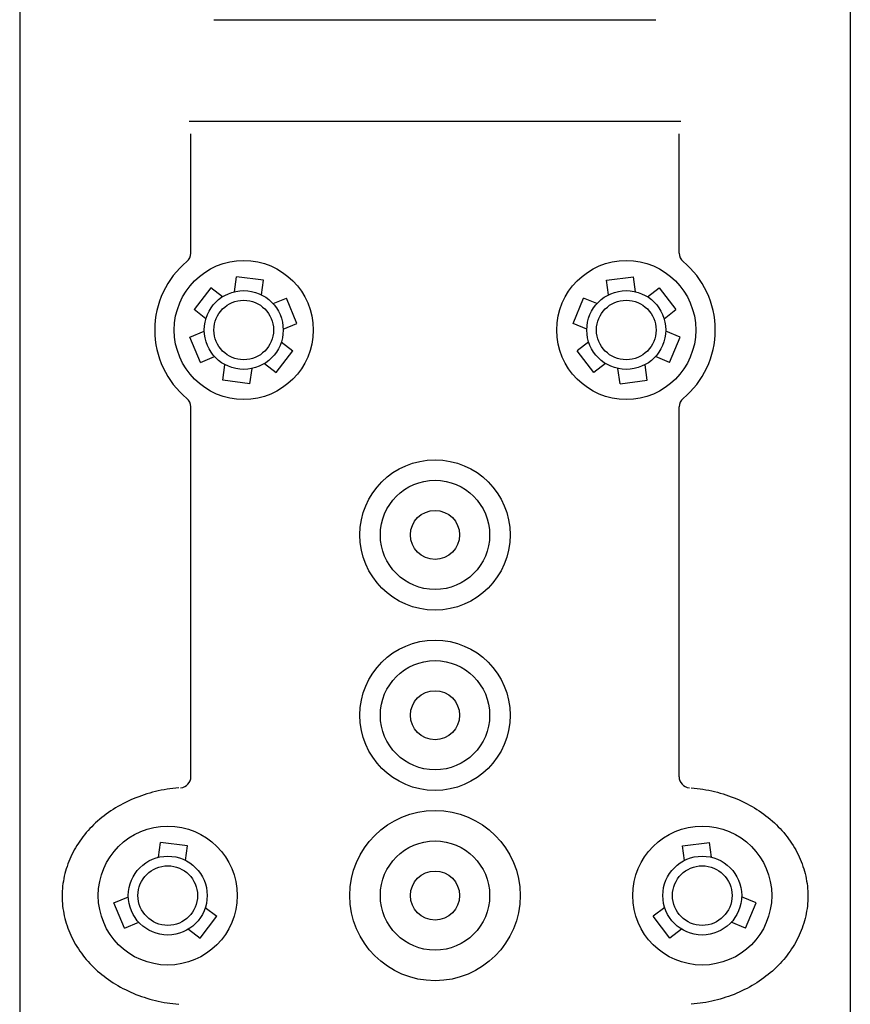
# Model space of a CAD drawing. Header units: millimetres. Extents: x -0.15 to 0.15, y 0 to 1.62.
# Tile 2 of 3: x -0.15 to 0.15, y 0.73 to 1.09. Entities that reach past the tile are written whole.
import ezdxf

# ---------------------------------------------------------------- set-up
doc = ezdxf.new("R2010")
doc.units = ezdxf.units.MM
doc.layers.add('BLOCKS', color=3, linetype='Continuous')

msp = doc.modelspace()

# ---------------------------------------------------------------- linework, layer by layer
at = {"layer": 'BLOCKS', "linetype": 'Continuous'}
for p, q in [((-0.1499999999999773, 1.62018279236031), (-0.1499999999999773, 0)), ((0.1499999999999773, 1.62018279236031), (0.1499999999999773, 0)), ((-0.07982260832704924, 1.087266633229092), (0.07981339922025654, 1.087266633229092)), ((-0.08883063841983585, 1.050658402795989), (0.0888310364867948, 1.050658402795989)), ((-0.0881539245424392, 1.00296565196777), (-0.0881539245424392, 1.046086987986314)), ((0.0881539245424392, 1.00296565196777), (0.0881539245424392, 1.046086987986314)), ((-0.0724535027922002, 0.98900259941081), (-0.07174372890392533, 0.9943992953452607)), ((-0.06195147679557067, 0.993111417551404), (-0.07174372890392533, 0.9943992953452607)), ((-0.06264191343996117, 0.9878617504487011), (-0.06195147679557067, 0.993111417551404)), ((0.06195147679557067, 0.993111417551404), (0.07174372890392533, 0.9943992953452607)), ((0.06264191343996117, 0.9878617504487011), (0.06195147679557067, 0.993111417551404)), ((0.0724535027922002, 0.98900259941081), (0.07174372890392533, 0.9943992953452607)), ((-0.08097457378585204, 0.9903904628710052), (-0.08703209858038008, 0.9825896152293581)), ((-0.07679250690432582, 0.9871429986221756), (-0.08097457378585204, 0.9903904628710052)), ((0.07679250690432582, 0.9871429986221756), (0.08097457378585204, 0.9903904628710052)), ((0.08097457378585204, 0.9903904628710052), (0.08703209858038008, 0.9825896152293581)), ((-0.05849826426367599, 0.9846836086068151), (-0.05369126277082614, 0.9866440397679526)), ((-0.04996155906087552, 0.9774987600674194), (-0.05369126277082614, 0.9866440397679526)), ((0.04996155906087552, 0.9774987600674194), (0.05369126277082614, 0.9866440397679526)), ((0.05849826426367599, 0.9846836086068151), (0.05369126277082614, 0.9866440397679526)), ((-0.08273290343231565, 0.9792511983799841), (-0.08703209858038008, 0.9825896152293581)), ((0.08273290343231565, 0.9792511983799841), (0.08703209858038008, 0.9825896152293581)), ((-0.08850765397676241, 0.9725394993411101), (-0.08332416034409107, 0.9746896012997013)), ((-0.0548529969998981, 0.9755038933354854), (-0.04996155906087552, 0.9774987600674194)), ((0.0548529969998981, 0.9755038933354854), (0.04996155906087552, 0.9774987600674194)), ((0.08850765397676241, 0.9725394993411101), (0.08332416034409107, 0.9746896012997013)), ((-0.08472350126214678, 0.963416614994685), (-0.08850765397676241, 0.9725394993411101)), ((0.08472350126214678, 0.963416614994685), (0.08850765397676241, 0.9725394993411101)), ((-0.05741337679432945, 0.9598336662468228), (-0.05140425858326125, 0.9676718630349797)), ((-0.05552422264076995, 0.9708304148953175), (-0.05140425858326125, 0.9676718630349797)), ((0.05552422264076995, 0.9708304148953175), (0.05140425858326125, 0.9676718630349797)), ((0.05741337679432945, 0.9598336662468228), (0.05140425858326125, 0.9676718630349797)), ((-0.08472350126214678, 0.963416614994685), (-0.07959275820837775, 0.965544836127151)), ((0.08472350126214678, 0.963416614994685), (0.07959275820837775, 0.965544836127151)), ((-0.07663303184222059, 0.9570800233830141), (-0.07587055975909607, 0.9626397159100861)), ((-0.06684804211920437, 0.955738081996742), (-0.06609332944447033, 0.9612411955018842)), ((-0.06160570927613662, 0.9630476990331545), (-0.05741337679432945, 0.9598336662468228)), ((0.06160570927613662, 0.9630476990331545), (0.05741337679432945, 0.9598336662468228)), ((0.06684804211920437, 0.955738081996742), (0.06609332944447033, 0.9612411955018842)), ((0.07663303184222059, 0.9570800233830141), (0.07587055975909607, 0.9626397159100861)), ((-0.06684804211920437, 0.955738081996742), (-0.07663303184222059, 0.9570800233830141)), ((0.06684804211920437, 0.955738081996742), (0.07663303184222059, 0.9570800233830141)), ((-0.0881539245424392, 0.8137818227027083), (-0.0881539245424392, 0.9473619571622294)), ((0.0881539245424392, 0.8137818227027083), (0.0881539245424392, 0.9473619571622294)), ((-0.09988858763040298, 0.7846770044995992), (-0.09917881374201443, 0.7900737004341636)), ((-0.08938656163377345, 0.7887858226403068), (-0.09917881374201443, 0.7900737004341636)), ((0.08938656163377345, 0.7887858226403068), (0.09917881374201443, 0.7900737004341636)), ((0.09988858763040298, 0.7846770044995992), (0.09917881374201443, 0.7900737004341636)), ((-0.09007699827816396, 0.7835361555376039), (-0.08938656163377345, 0.7887858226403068)), ((0.09007699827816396, 0.7835361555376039), (0.08938656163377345, 0.7887858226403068)), ((-0.1159427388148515, 0.7682139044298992), (-0.1107592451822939, 0.7703640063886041)), ((0.1159427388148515, 0.7682139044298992), (0.1107592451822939, 0.7703640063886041)), ((-0.1121585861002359, 0.7590910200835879), (-0.1159427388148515, 0.7682139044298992)), ((-0.08295930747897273, 0.7665048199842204), (-0.07883934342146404, 0.7633462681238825)), ((0.08295930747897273, 0.7665048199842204), (0.07883934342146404, 0.7633462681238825)), ((0.1121585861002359, 0.7590910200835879), (0.1159427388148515, 0.7682139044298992)), ((-0.1121585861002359, 0.7590910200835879), (-0.1070278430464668, 0.7612192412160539)), ((-0.08484846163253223, 0.7555080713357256), (-0.07883934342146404, 0.7633462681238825)), ((0.08484846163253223, 0.7555080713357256), (0.07883934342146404, 0.7633462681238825)), ((0.1121585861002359, 0.7590910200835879), (0.1070278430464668, 0.7612192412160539)), ((-0.0890407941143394, 0.7587221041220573), (-0.08484846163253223, 0.7555080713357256)), ((0.0890407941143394, 0.7587221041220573), (0.08484846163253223, 0.7555080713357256))]:
    msp.add_line(p, q, dxfattribs=at)
for points in [[(-0.0925476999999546, 0.8097597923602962, 0), (-0.09361490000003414, 0.8096637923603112, 0), (-0.09467910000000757, 0.809547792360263, 0), (-0.09573990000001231, 0.8094097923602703, 0), (-0.09679659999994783, 0.8092517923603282, 0), (-0.09784869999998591, 0.8090737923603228, 0), (-0.09889569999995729, 0.8088747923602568, 0), (-0.09993699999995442, 0.808655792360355, 0), (-0.1009719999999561, 0.8084157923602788, 0), (-0.1019999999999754, 0.8081567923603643, 0), (-0.1030210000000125, 0.8078767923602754, 0), (-0.104033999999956, 0.8075777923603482, 0), (-0.1050380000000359, 0.8072587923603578, 0), (-0.1060340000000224, 0.8069207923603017, 0), (-0.1070200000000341, 0.806562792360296, 0), (-0.1079959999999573, 0.8061867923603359, 0), (-0.1089610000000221, 0.8057907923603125, 0), (-0.1099150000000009, 0.8053767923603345, 0), (-0.1108580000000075, 0.8049437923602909, 0), (-0.1117890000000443, 0.8044927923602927, 0), (-0.1127070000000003, 0.8040237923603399, 0), (-0.1136119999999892, 0.8035367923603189, 0), (-0.1145030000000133, 0.8030327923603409, 0), (-0.1153809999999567, 0.802511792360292, 0), (-0.1162430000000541, 0.8019727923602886, 0), (-0.1170909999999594, 0.8014177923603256, 0), (-0.1179240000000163, 0.8008467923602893, 0), (-0.118741, 0.800258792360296, 0), (-0.1195410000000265, 0.7996557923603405, 0), (-0.1203249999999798, 0.7990377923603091, 0), (-0.121091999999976, 0.7984037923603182, 0), (-0.1218410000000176, 0.7977557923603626, 0), (-0.122571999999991, 0.7970927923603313, 0), (-0.1232850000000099, 0.7964157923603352, 0), (-0.123978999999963, 0.7957247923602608, 0), (-0.1246549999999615, 0.7950217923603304, 0), (-0.1253100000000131, 0.7943047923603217, 0), (-0.125945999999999, 0.7935747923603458, 0), (-0.1265620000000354, 0.792833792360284, 0), (-0.1271580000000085, 0.7920797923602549, 0), (-0.1277320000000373, 0.7913147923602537, 0), (-0.1282860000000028, 0.7905397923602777, 0), (-0.1288180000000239, 0.789752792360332, 0), (-0.1293289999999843, 0.7889567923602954, 0), (-0.1298180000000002, 0.788150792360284, 0), (-0.1302839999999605, 0.7873347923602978, 0), (-0.1307279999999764, 0.7865107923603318, 0), (-0.1311500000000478, 0.7856777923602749, 0), (-0.13154899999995, 0.7848367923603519, 0), (-0.1319240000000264, 0.7839887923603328, 0), (-0.1322760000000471, 0.783132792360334, 0), (-0.1326050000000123, 0.7822707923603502, 0), (-0.1329100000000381, 0.781402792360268, 0), (-0.1331920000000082, 0.7805287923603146, 0), (-0.1334490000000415, 0.7796497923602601, 0), (-0.1336820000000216, 0.7787657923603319, 0), (-0.1338909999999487, 0.7778777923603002, 0), (-0.13407600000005, 0.7769857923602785, 0), (-0.1342369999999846, 0.7760907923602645, 0), (-0.1343719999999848, 0.7751917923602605, 0), (-0.1344830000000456, 0.774291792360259, 0), (-0.1345700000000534, 0.7733887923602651, 0), (-0.1346320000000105, 0.7724847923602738, 0), (-0.1346690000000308, 0.771579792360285, 0), (-0.1346810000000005, 0.7706737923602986, 0), (-0.1346690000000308, 0.7697687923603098, 0), (-0.1346320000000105, 0.768863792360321, 0), (-0.1345700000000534, 0.7679597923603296, 0), (-0.1344830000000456, 0.7670567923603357, 0), (-0.1343719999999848, 0.7661557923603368, 0), (-0.1342369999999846, 0.7652577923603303, 0), (-0.13407600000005, 0.7643627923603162, 0), (-0.1338909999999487, 0.7634707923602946, 0), (-0.1336820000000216, 0.7625817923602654, 0), (-0.1334490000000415, 0.7616977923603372, 0), (-0.1331920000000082, 0.7608187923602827, 0), (-0.1329100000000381, 0.7599447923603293, 0), (-0.1326050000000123, 0.7590767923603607, 0), (-0.1322760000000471, 0.7582147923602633, 0), (-0.1319240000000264, 0.757359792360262, 0), (-0.13154899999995, 0.7565107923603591, 0), (-0.1311500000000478, 0.7556707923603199, 0), (-0.1307279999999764, 0.7548377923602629, 0), (-0.1302839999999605, 0.7540127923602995, 0), (-0.1298180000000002, 0.7531977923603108, 0), (-0.1293289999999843, 0.7523917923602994, 0), (-0.1288180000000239, 0.7515947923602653, 0), (-0.1282860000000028, 0.7508087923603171, 0), (-0.1277320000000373, 0.7500327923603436, 0), (-0.1271580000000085, 0.7492677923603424, 0), (-0.1265620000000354, 0.7485147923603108, 0), (-0.125945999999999, 0.7477727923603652, 0), (-0.1253100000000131, 0.7470437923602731, 0), (-0.1246549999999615, 0.7463267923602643, 0), (-0.123978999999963, 0.7456227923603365, 0), (-0.1232850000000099, 0.7449327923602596, 0), (-0.122571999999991, 0.7442557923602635, 0), (-0.1218410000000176, 0.7435927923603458, 0), (-0.121091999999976, 0.7429447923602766, 0), (-0.1203249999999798, 0.7423107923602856, 0), (-0.1195410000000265, 0.7416917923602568, 0), (-0.118741, 0.7410887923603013, 0), (-0.1179240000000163, 0.7405017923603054, 0), (-0.1170909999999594, 0.7399297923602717, 0), (-0.1162430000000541, 0.7393747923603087, 0), (-0.1153809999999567, 0.7388367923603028, 0), (-0.1145030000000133, 0.7383157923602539, 0), (-0.1136119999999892, 0.7378107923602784, 0), (-0.1127070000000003, 0.7373247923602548, 0), (-0.1117890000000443, 0.7368557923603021, 0), (-0.1108580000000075, 0.7364047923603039, 0), (-0.1099150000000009, 0.7359717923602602, 0), (-0.1089610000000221, 0.7355577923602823, 0), (-0.1079959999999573, 0.7351617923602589, 0), (-0.1070200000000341, 0.7347847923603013, 0), (-0.1060340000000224, 0.7344277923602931, 0), (-0.1050380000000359, 0.7340887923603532, 0), (-0.104033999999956, 0.7337707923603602, 0), (-0.1030210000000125, 0.7334707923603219, 0), (-0.1019999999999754, 0.7331917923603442, 0), (-0.1009719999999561, 0.7329317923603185, 0), (-0.09993699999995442, 0.7326927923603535, 0), (-0.09889569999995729, 0.7324737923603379, 0), (-0.09784869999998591, 0.7322747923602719, 0), (-0.09679659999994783, 0.7320957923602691, 0), (-0.09573990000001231, 0.731937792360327, 0), (-0.09467910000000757, 0.7318007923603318, 0), (-0.09361490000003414, 0.7316837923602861, 0), (-0.0925476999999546, 0.7315887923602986, 0)], [(0.0925476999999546, 0.8097597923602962, 0), (0.09361490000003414, 0.8096637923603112, 0), (0.09467910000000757, 0.809547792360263, 0), (0.09573990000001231, 0.8094097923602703, 0), (0.09679659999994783, 0.8092517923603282, 0), (0.09784869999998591, 0.8090737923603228, 0), (0.09889569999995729, 0.8088747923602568, 0), (0.09993699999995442, 0.808655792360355, 0), (0.1009719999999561, 0.8084157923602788, 0), (0.1019999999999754, 0.8081567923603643, 0), (0.1030210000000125, 0.8078767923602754, 0), (0.104033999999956, 0.8075777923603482, 0), (0.1050380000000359, 0.8072587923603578, 0), (0.1060340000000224, 0.8069207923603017, 0), (0.1070200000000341, 0.806562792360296, 0), (0.1079959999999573, 0.8061867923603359, 0), (0.1089610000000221, 0.8057907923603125, 0), (0.1099150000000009, 0.8053767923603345, 0), (0.1108580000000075, 0.8049437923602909, 0), (0.1117890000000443, 0.8044927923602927, 0), (0.1127070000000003, 0.8040237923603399, 0), (0.1136119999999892, 0.8035367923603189, 0), (0.1145030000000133, 0.8030327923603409, 0), (0.1153809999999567, 0.802511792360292, 0), (0.1162430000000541, 0.8019727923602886, 0), (0.1170909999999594, 0.8014177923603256, 0), (0.1179240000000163, 0.8008467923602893, 0), (0.118741, 0.800258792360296, 0), (0.1195410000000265, 0.7996557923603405, 0), (0.1203249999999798, 0.7990377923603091, 0), (0.121091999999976, 0.7984037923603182, 0), (0.1218410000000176, 0.7977557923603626, 0), (0.122571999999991, 0.7970927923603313, 0), (0.1232850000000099, 0.7964157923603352, 0), (0.123978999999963, 0.7957247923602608, 0), (0.1246549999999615, 0.7950217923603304, 0), (0.1253100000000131, 0.7943047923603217, 0), (0.125945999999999, 0.7935747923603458, 0), (0.1265620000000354, 0.792833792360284, 0), (0.1271580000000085, 0.7920797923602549, 0), (0.1277320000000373, 0.7913147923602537, 0), (0.1282860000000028, 0.7905397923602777, 0), (0.1288180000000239, 0.789752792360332, 0), (0.1293289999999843, 0.7889567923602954, 0), (0.1298180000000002, 0.788150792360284, 0), (0.1302839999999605, 0.7873347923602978, 0), (0.1307279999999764, 0.7865107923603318, 0), (0.1311500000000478, 0.7856777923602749, 0), (0.13154899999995, 0.7848367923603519, 0), (0.1319240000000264, 0.7839887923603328, 0), (0.1322760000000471, 0.783132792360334, 0), (0.1326050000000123, 0.7822707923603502, 0), (0.1329100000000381, 0.781402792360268, 0), (0.1331920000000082, 0.7805287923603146, 0), (0.1334490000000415, 0.7796497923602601, 0), (0.1336820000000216, 0.7787657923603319, 0), (0.1338909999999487, 0.7778777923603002, 0), (0.13407600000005, 0.7769857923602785, 0), (0.1342369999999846, 0.7760907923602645, 0), (0.1343719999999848, 0.7751917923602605, 0), (0.1344830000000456, 0.774291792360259, 0), (0.1345700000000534, 0.7733887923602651, 0), (0.1346320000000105, 0.7724847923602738, 0), (0.1346690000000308, 0.771579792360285, 0), (0.1346810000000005, 0.7706737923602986, 0), (0.1346690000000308, 0.7697687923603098, 0), (0.1346320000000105, 0.768863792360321, 0), (0.1345700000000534, 0.7679597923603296, 0), (0.1344830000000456, 0.7670567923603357, 0), (0.1343719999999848, 0.7661557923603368, 0), (0.1342369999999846, 0.7652577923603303, 0), (0.13407600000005, 0.7643627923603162, 0), (0.1338909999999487, 0.7634707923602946, 0), (0.1336820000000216, 0.7625817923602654, 0), (0.1334490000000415, 0.7616977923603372, 0), (0.1331920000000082, 0.7608187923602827, 0), (0.1329100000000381, 0.7599447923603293, 0), (0.1326050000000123, 0.7590767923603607, 0), (0.1322760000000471, 0.7582147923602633, 0), (0.1319240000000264, 0.757359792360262, 0), (0.13154899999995, 0.7565107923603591, 0), (0.1311500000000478, 0.7556707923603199, 0), (0.1307279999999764, 0.7548377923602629, 0), (0.1302839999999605, 0.7540127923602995, 0), (0.1298180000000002, 0.7531977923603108, 0), (0.1293289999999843, 0.7523917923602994, 0), (0.1288180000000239, 0.7515947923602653, 0), (0.1282860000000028, 0.7508087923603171, 0), (0.1277320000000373, 0.7500327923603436, 0), (0.1271580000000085, 0.7492677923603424, 0), (0.1265620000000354, 0.7485147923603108, 0), (0.125945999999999, 0.7477727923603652, 0), (0.1253100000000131, 0.7470437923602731, 0), (0.1246549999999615, 0.7463267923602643, 0), (0.123978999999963, 0.7456227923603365, 0), (0.1232850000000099, 0.7449327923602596, 0), (0.122571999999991, 0.7442557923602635, 0), (0.1218410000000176, 0.7435927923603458, 0), (0.121091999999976, 0.7429447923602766, 0), (0.1203249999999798, 0.7423107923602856, 0), (0.1195410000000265, 0.7416917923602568, 0), (0.118741, 0.7410887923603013, 0), (0.1179240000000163, 0.7405017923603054, 0), (0.1170909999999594, 0.7399297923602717, 0), (0.1162430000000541, 0.7393747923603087, 0), (0.1153809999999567, 0.7388367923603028, 0), (0.1145030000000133, 0.7383157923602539, 0), (0.1136119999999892, 0.7378107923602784, 0), (0.1127070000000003, 0.7373247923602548, 0), (0.1117890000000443, 0.7368557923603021, 0), (0.1108580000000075, 0.7364047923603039, 0), (0.1099150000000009, 0.7359717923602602, 0), (0.1089610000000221, 0.7355577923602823, 0), (0.1079959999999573, 0.7351617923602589, 0), (0.1070200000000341, 0.7347847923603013, 0), (0.1060340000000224, 0.7344277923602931, 0), (0.1050380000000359, 0.7340887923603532, 0), (0.104033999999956, 0.7337707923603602, 0), (0.1030210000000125, 0.7334707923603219, 0), (0.1019999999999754, 0.7331917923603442, 0), (0.1009719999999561, 0.7329317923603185, 0), (0.09993699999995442, 0.7326927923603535, 0), (0.09889569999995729, 0.7324737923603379, 0), (0.09784869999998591, 0.7322747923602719, 0), (0.09679659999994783, 0.7320957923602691, 0), (0.09573990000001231, 0.731937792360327, 0), (0.09467910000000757, 0.7318007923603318, 0), (0.09361490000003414, 0.7316837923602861, 0), (0.0925476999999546, 0.7315887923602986, 0)]]:
    msp.add_polyline3d(points, dxfattribs=at)
for centre, radius in [((-0.06909049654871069, 0.9751638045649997), 0.0250999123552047), ((0.06909049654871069, 0.9751638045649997), 0.0250999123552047), ((-0.06909049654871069, 0.9751638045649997), 0.0142415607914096), ((0.06909049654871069, 0.9751638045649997), 0.0142415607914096), ((-0.06909049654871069, 0.9751638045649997), 0.010763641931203), ((0.06909049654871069, 0.9751638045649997), 0.010763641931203), ((0, 0.9011267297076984), 0.0271406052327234), ((3.980669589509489e-07, 0.9011264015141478), 0.0197386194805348), ((3.980669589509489e-07, 0.9011261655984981), 0.0088647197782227), ((0, 0.8359844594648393), 0.0271406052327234), ((3.980669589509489e-07, 0.8359841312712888), 0.0197386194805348), ((3.980669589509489e-07, 0.8359838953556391), 0.0088647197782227), ((3.980669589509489e-07, 0.7708418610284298), 0.0307663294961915), ((-0.09652558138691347, 0.7708382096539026), 0.0250999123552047), ((0.09652558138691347, 0.7708382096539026), 0.0250999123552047), ((3.980669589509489e-07, 0.7708418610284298), 0.01973947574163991), ((-0.09652558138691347, 0.7708382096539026), 0.0142415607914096), ((0.09652558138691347, 0.7708382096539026), 0.0142415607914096), ((-0.09652558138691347, 0.7708382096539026), 0.010763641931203), ((3.980669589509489e-07, 0.7708418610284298), 0.0088662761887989), ((0.09652558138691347, 0.7708382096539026), 0.010763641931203)]:
    msp.add_circle(centre, radius, dxfattribs=at)
for centre, radius, start, end in [((-0.06909049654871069, 0.9751638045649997), 0.03212989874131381, 129.6542930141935, 230.3457069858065), ((-0.09213459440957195, 1.00296565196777), 0.0039806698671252, 309.6542930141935, 0), ((0.09213459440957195, 1.00296565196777), 0.0039806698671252, 180, 230.3457069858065), ((0.06909049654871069, 0.9751638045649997), 0.03212989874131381, 309.6542930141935, 50.34570698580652), ((-0.09213459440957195, 0.9473619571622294), 0.0039806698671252, 0, 50.34570698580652), ((0.09213459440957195, 0.9473619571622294), 0.0039806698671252, 129.6542930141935, 180), ((-0.09213459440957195, 0.8137818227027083), 0.0039806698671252, 273.8641312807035, 0), ((0.09213459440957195, 0.8137818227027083), 0.0039806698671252, 180, 266.1358687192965)]:
    msp.add_arc(centre, radius, start, end, dxfattribs=at)

doc.saveas('drawing.dxf')
